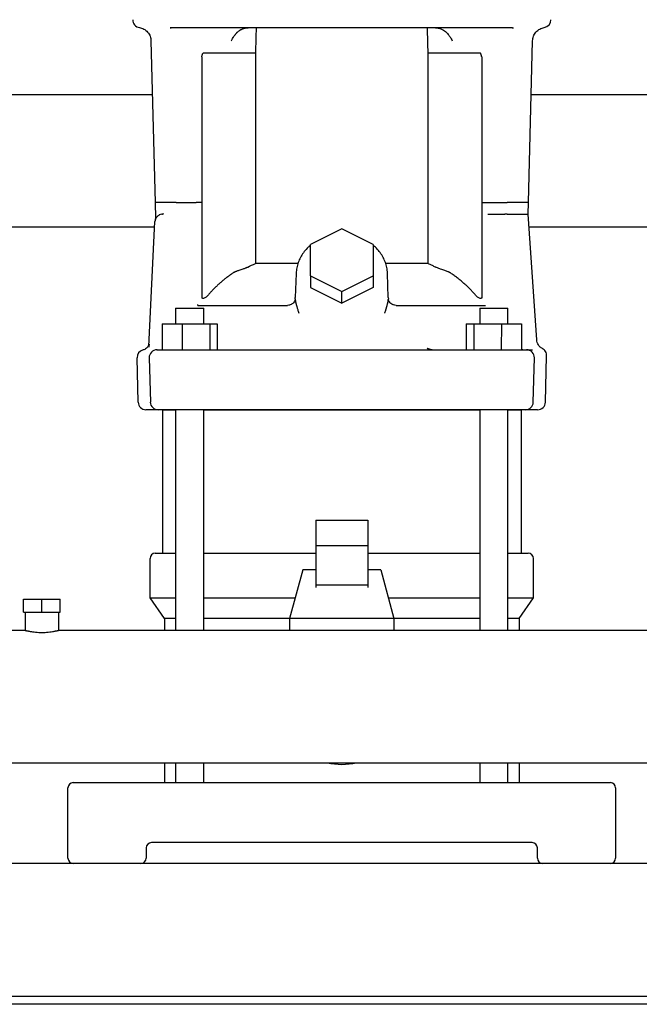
# Model space of a CAD drawing. Header units: millimetres. Extents: x 13 to 1682, y 12 to 858.
# Tile 2 of 7: x 240 to 477, y 12 to 390. Entities that reach past the tile are written whole.
import ezdxf

# ---------------------------------------------------------------- set-up
doc = ezdxf.new("R2010")
doc.units = ezdxf.units.MM

msp = doc.modelspace()

# ---------------------------------------------------------------- linework, layer by layer
at = {"color": 7, "linetype": 'Continuous', "lineweight": 25}
for p, q in [((297.26, 386.85), (297.55, 386.85)), ((297.55, 386.85), (297.26, 386.85)), ((428.54, 386.85), (297.55, 386.85)), ((297.89, 386.69), (297.55, 386.85)), ((428.54, 386.85), (428.21, 386.69)), ((428.54, 386.85), (428.84, 386.85)), ((289.89, 381.83), (291.52, 319.8)), ((434.58, 319.85), (436.2, 381.83)), ((309.41, 375.63), (309.41, 283.12)), ((329.96, 377.13), (309.95, 377.13)), ((329.96, 377.13), (329.96, 296.43)), ((396.14, 296.43), (396.14, 377.13)), ((416.15, 377.13), (396.14, 377.13)), ((416.69, 375.63), (416.69, 283.12)), ((290.44, 361.15), (205.66, 361.15)), ((520.44, 361.15), (435.66, 361.15)), ((291.52, 319.85), (291.56, 313.82)), ((292.16, 319.85), (291.52, 319.85)), ((301.11, 319.85), (307.18, 319.85)), ((418.92, 319.85), (424.99, 319.85)), ((434.55, 315.35), (434.58, 319.85)), ((294.06, 315.33), (294.64, 315.51)), ((294.64, 315.51), (294.06, 315.33)), ((294.24, 315.33), (294.06, 315.33)), ((294.06, 315.33), (294.24, 315.33)), ((419.06, 315.35), (425, 315.35)), ((437.8, 267.1), (434.55, 315.35)), ((291.31, 310.35), (204.89, 310.35)), ((289.11, 264.62), (291.41, 312.49)), ((363.05, 309.67), (351.05, 303.67)), ((375.05, 303.67), (363.05, 309.67)), ((521.31, 310.35), (434.89, 310.35)), ((351.05, 291.67), (351.05, 303.67)), ((375.05, 303.67), (375.05, 291.67)), ((346.22, 296.43), (329.96, 296.43)), ((396.14, 296.43), (379.88, 296.43)), ((345.54, 292.65), (345.21, 283.37)), ((351.05, 291.67), (363.05, 285.67)), ((351.05, 291.67), (351.05, 287.17)), ((363.05, 285.67), (375.05, 291.67)), ((375.05, 291.67), (375.05, 287.17)), ((380.89, 283.37), (380.56, 292.63)), ((351.05, 287.17), (363.05, 281.17)), ((375.05, 287.17), (363.05, 281.17)), ((345.2, 282.86), (345.21, 283.37)), ((363.05, 281.17), (363.05, 285.67)), ((380.89, 283.37), (380.9, 282.86)), ((307.9, 280.35), (307.9, 280.68)), ((307.9, 280.35), (342.24, 280.35)), ((309.65, 283.12), (309.41, 283.12)), ((342.23, 280.35), (342.21, 280.45)), ((343.21, 280.52), (342.23, 280.35)), ((342.88, 280.47), (342.24, 280.35)), ((342.77, 280.39), (342.26, 280.35)), ((380.9, 282.86), (380.85, 282.4)), ((383.85, 280.35), (382.88, 280.52)), ((383.85, 280.35), (383.22, 280.47)), ((383.85, 280.35), (383.29, 280.45)), ((383.85, 280.35), (418.2, 280.35)), ((383.89, 280.45), (383.91, 280.35)), ((383.91, 280.35), (383.89, 280.45)), ((416.69, 283.12), (416.44, 283.12)), ((299.33, 279.35), (299.33, 273.35)), ((299.33, 279.35), (302.32, 279.35)), ((302.32, 279.35), (310.09, 279.35)), ((310.09, 273.35), (310.09, 279.35)), ((416.01, 279.35), (416.01, 273.35)), ((416.01, 279.35), (423.78, 279.35)), ((423.78, 279.35), (426.77, 279.35)), ((426.77, 273.35), (426.77, 279.35)), ((294.12, 273.35), (294.12, 263.35)), ((294.12, 273.35), (301.87, 273.35)), ((301.87, 273.35), (301.89, 263.35)), ((301.87, 273.35), (312.47, 273.35)), ((312.47, 273.35), (312.47, 263.35)), ((312.47, 273.35), (315.31, 273.35)), ((315.31, 273.35), (315.31, 263.35)), ((410.79, 273.35), (410.79, 263.35)), ((410.79, 273.35), (413.63, 273.35)), ((413.63, 273.35), (413.63, 263.35)), ((413.63, 273.35), (424.22, 273.35)), ((424.22, 273.35), (424.21, 263.35)), ((424.22, 273.35), (431.98, 273.35)), ((431.98, 273.35), (431.98, 263.35)), ((289.11, 264.62), (289.06, 264.38)), ((292.19, 263.35), (301.89, 263.35)), ((292.37, 263.35), (292.5, 263.43)), ((292.5, 263.43), (292.37, 263.35)), ((292.37, 263.35), (293.15, 263.35)), ((293.66, 263.35), (293.67, 263.35)), ((301.89, 263.35), (424.21, 263.35)), ((424.21, 263.35), (433.91, 263.35)), ((432.43, 263.35), (432.38, 263.35)), ((441.13, 243.27), (441.59, 261.04)), ((284.97, 243.27), (284.53, 260.27)), ((289.19, 260.27), (289.64, 243.27)), ((436.46, 243.27), (436.91, 260.27)), ((293.61, 240.35), (287.97, 240.35)), ((293.83, 240.35), (293.26, 240.35)), ((294.13, 240.35), (294.18, 240.35)), ((294.3, 240.35), (294.3, 185.35)), ((294.3, 240.35), (299.33, 240.35)), ((299.33, 240.35), (299.33, 155.75)), ((310.09, 155.75), (310.09, 240.35)), ((310.09, 240.35), (416.01, 240.35)), ((416.01, 240.35), (416.01, 155.75)), ((433.46, 240.35), (424.11, 240.35)), ((426.77, 155.75), (426.77, 240.35)), ((426.77, 240.35), (431.8, 240.35)), ((431.8, 240.35), (431.8, 185.35)), ((431.98, 240.35), (431.97, 240.35)), ((438.13, 240.35), (432.49, 240.35)), ((432.84, 240.35), (432.49, 240.35)), ((433.46, 240.35), (432.84, 240.35)), ((353.05, 198.04), (353.05, 188.15)), ((353.05, 198.04), (373.05, 198.04)), ((373.05, 198.04), (373.05, 188.15)), ((291.55, 185.35), (299.33, 185.35)), ((310.09, 185.35), (353.05, 185.35)), ((353.05, 188.15), (353.05, 173.13)), ((373.05, 188.15), (353.05, 188.15)), ((373.05, 188.15), (373.05, 173.13)), ((373.05, 185.35), (416.01, 185.35)), ((426.77, 185.35), (434.55, 185.35)), ((289.55, 168.2), (289.55, 183.35)), ((436.55, 168.2), (436.55, 183.35)), ((348.05, 179), (343.05, 160.25)), ((353.05, 179), (348.05, 179)), ((378.05, 179), (373.05, 179)), ((378.05, 179), (383.05, 160.25)), ((373.05, 173.13), (353.05, 173.13)), ((353.05, 173.13), (353.05, 172.19)), ((373.05, 173.13), (373.05, 172.19)), ((241.05, 162.75), (241.05, 167.75)), ((241.05, 167.75), (248.05, 167.75)), ((248.05, 162.75), (248.05, 167.75)), ((248.05, 167.75), (255.05, 167.75)), ((255.05, 162.75), (255.05, 167.75)), ((289.55, 168.2), (299.33, 168.2)), ((295.05, 160.35), (289.55, 168.2)), ((310.09, 168.2), (345.17, 168.2)), ((380.93, 168.2), (416.01, 168.2)), ((426.77, 168.2), (436.55, 168.2)), ((431.05, 160.35), (436.55, 168.2)), ((241.05, 162.75), (248.05, 162.75)), ((241.7, 162.75), (241.7, 155.75)), ((248.05, 162.75), (255.05, 162.75)), ((254.4, 162.75), (254.4, 155.75)), ((299.33, 160.35), (295.05, 160.35)), ((295.05, 160.35), (295.05, 155.75)), ((343.05, 160.25), (310.09, 160.35)), ((383.05, 160.25), (343.05, 160.25)), ((343.05, 160.25), (343.05, 155.75)), ((416.01, 160.35), (383.05, 160.25)), ((383.05, 160.25), (383.05, 155.75)), ((431.05, 160.35), (426.77, 160.35)), ((431.05, 160.35), (431.05, 155.75)), ((241.7, 155.75), (86.55, 155.75)), ((668.05, 155.75), (254.4, 155.75)), ((85.55, 104.95), (668.05, 104.95)), ((295.05, 104.95), (295.05, 97.35)), ((299.33, 104.95), (299.33, 97.35)), ((310.09, 97.35), (310.09, 104.95)), ((416.01, 104.95), (416.01, 97.35)), ((426.77, 97.35), (426.77, 104.95)), ((431.05, 104.95), (431.05, 97.35)), ((258.05, 68.35), (258.05, 95.35)), ((260.05, 97.35), (271.05, 97.35)), ((271.05, 97.35), (455.05, 97.35)), ((455.05, 97.35), (466.05, 97.35)), ((468.05, 95.35), (468.05, 68.35)), ((288.05, 72.35), (288.05, 68.35)), ((436.05, 74.35), (290.05, 74.35)), ((438.05, 68.35), (438.05, 72.35)), ((878.05, 66.35), (18.05, 66.35)), ((873.05, 15.35), (23.05, 15.35)), ((873.05, 12.35), (23.05, 12.35))]:
    msp.add_line(p, q, dxfattribs=at)
at = {"color": 7, "linetype": 'Continuous', "lineweight": 25, "flags": 128}
for points in [[(432.95, 263.35), (433.42, 263.35), (433.87, 263.35), (434.3, 263.35), (434.71, 263.35), (435.1, 263.35), (435.46, 263.35), (435.81, 263.35), (436.14, 263.35)], [(301.99, 240.35), (300.06, 240.35), (298.26, 240.35), (296.65, 240.35), (295.26, 240.35), (294.14, 240.35), (293.31, 240.35), (292.8, 240.35), (292.63, 240.35)], [(424.11, 240.35), (414.07, 240.35), (403.95, 240.35), (393.78, 240.35), (383.56, 240.35), (373.31, 240.35), (363.05, 240.35), (352.79, 240.35), (342.54, 240.35), (332.32, 240.35), (322.15, 240.35), (312.03, 240.35), (301.99, 240.35)]]:
    msp.add_lwpolyline(points, dxfattribs=at)
at = {"color": 7, "linetype": 'Continuous', "lineweight": 25}
for centre, radius, start, end in [((285.91, 389.85), 3, 178.5, 261.5085), ((440.19, 389.85), 3, 279.2634, 1.5083), ((309.65, 285.55), 2.42, 270, 319.7859), ((416.44, 285.55), 2.42, 220.2376, 270.0001), ((287.53, 260.35), 3, 103.3594, 181.5031), ((292.19, 260.35), 3, 90.0004, 181.5), ((433.91, 260.35), 3, 358.5, 89.9995), ((287.97, 243.35), 3, 181.5, 270), ((292.63, 243.35), 3, 181.5, 270), ((433.46, 243.35), 3, 270, 358.5), ((438.13, 243.35), 3, 270, 358.5), ((291.55, 183.35), 2, 90, 180), ((434.55, 183.35), 2, 0, 90), ((363.05, 130.35), 26, 257.6671, 282.3329), ((260.05, 95.35), 2, 90, 180), ((466.05, 95.35), 2, 0, 90), ((290.05, 72.35), 2, 90, 180), ((436.05, 72.35), 2, 0, 90), ((260.05, 68.35), 2, 180, 270), ((286.05, 68.35), 2, 270, 0), ((440.05, 68.35), 2, 180, 270), ((466.05, 68.35), 2, 270, 0)]:
    msp.add_arc(centre, radius, start, end, dxfattribs=at)
for points, knots in [([(285.46, 386.88), (286, 386.74), (287.2, 386.45), (288.67, 385.25), (289.68, 383.65), (289.82, 382.42), (289.89, 381.83)], [0, 0, 0, 0, 0.242041, 0.49999, 0.757944, 1, 1, 1, 1]), ([(322.24, 384.28), (322.3, 384.36), (322.43, 384.52), (322.64, 384.75), (322.86, 384.98), (323.1, 385.21), (323.36, 385.43), (323.64, 385.65), (323.93, 385.85), (324.24, 386.04), (324.57, 386.23), (324.94, 386.39), (325.34, 386.55), (325.77, 386.68), (326.22, 386.77), (326.69, 386.83), (327.01, 386.84), (327.17, 386.85)], [0, 0, 0, 0, 0.052679, 0.107075, 0.163169, 0.220908, 0.280213, 0.34098, 0.403075, 0.466324, 0.530525, 0.601446, 0.675922, 0.753539, 0.83382, 0.916171, 1, 1, 1, 1]), ([(398.93, 386.85), (399.01, 386.85), (399.16, 386.84), (399.39, 386.83), (399.62, 386.81), (399.84, 386.77), (400.06, 386.73), (400.27, 386.69), (400.48, 386.63), (400.68, 386.57), (400.88, 386.5), (401.34, 386.32), (402.02, 385.97), (402.78, 385.42), (403.37, 384.85), (403.85, 384.31), (404.25, 383.77), (404.63, 383.2), (405.02, 382.55), (405.28, 382.05), (405.43, 381.78)], [0, 0, 0, 0, 0.026578, 0.052969, 0.079121, 0.104989, 0.130535, 0.155714, 0.18048, 0.204797, 0.22863, 0.251952, 0.375403, 0.491053, 0.575063, 0.6573, 0.737268, 0.806866, 0.894957, 1, 1, 1, 1]), ([(436.2, 381.83), (436.27, 382.42), (436.42, 383.65), (437.43, 385.25), (438.9, 386.45), (440.1, 386.74), (440.67, 386.89)], [0, 0, 0, 0, 0.2420528, 0.5000034, 0.7579521, 1, 1, 1, 1]), ([(320.67, 381.78), (320.74, 381.92), (320.86, 382.13), (321.09, 382.54), (321.31, 382.94), (321.58, 383.36), (321.79, 383.68), (322, 383.98), (322.16, 384.18), (322.24, 384.28)], [0, 0, 0, 0, 0.158319, 0.238539, 0.485195, 0.617638, 0.745525, 0.872305, 1, 1, 1, 1]), ([(416.69, 375.63), (416.67, 375.71), (416.64, 375.86), (416.6, 376.08), (416.55, 376.28), (416.51, 376.46), (416.46, 376.61), (416.42, 376.75), (416.38, 376.86), (416.33, 376.96), (416.29, 377.03), (416.24, 377.09), (416.2, 377.12), (416.17, 377.13), (416.15, 377.13)], [0, 0, 0, 0, 0.148913, 0.28533, 0.409298, 0.520878, 0.620155, 0.707247, 0.782334, 0.845697, 0.897803, 0.939505, 0.972469, 1, 1, 1, 1]), ([(299.59, 319.85), (299.73, 319.84), (299.99, 319.83), (300.56, 319.83), (300.88, 319.84), (301.11, 319.85)], [0, 0, 0, 0, 0.5, 0.5, 1, 1, 1, 1]), ([(309.41, 319.85), (309.35, 319.85), (309.23, 319.85), (309.05, 319.85), (308.86, 319.85), (308.67, 319.85), (308.48, 319.85), (308.29, 319.85), (308.1, 319.85), (307.91, 319.85), (307.72, 319.85), (307.54, 319.85), (307.35, 319.85), (307.24, 319.85), (307.18, 319.85)], [0, 0, 0, 0, 0.074035, 0.149746, 0.22715, 0.306254, 0.387061, 0.469569, 0.553771, 0.639657, 0.727221, 0.81646, 0.907379, 1, 1, 1, 1]), ([(416.68, 319.85), (417.09, 319.85), (417.49, 319.85), (418.25, 319.85), (418.61, 319.85), (418.92, 319.85)], [0, 0, 0, 0, 0.5, 0.5, 1, 1, 1, 1]), ([(424.99, 319.85), (425.22, 319.84), (425.53, 319.83), (426.11, 319.83), (426.37, 319.84), (426.51, 319.85)], [0, 0, 0, 0, 0.5, 0.5, 1, 1, 1, 1]), ([(434.58, 319.85), (434.58, 319.85), (434.79, 319.85), (434.37, 319.85), (433.95, 319.85)], [0, 0, 0, 0, 0.000031, 1, 1, 1, 1]), ([(294.06, 315.33), (293.73, 315.29), (293.39, 315.19), (292.75, 314.87), (292.45, 314.65), (291.95, 314.11), (291.76, 313.79), (291.49, 313.14), (291.43, 312.81), (291.41, 312.49)], [0, 0, 0, 0, 0.25, 0.25, 0.5, 0.5, 0.75, 0.75, 1, 1, 1, 1]), ([(291.63, 313.46), (291.61, 313.42), (291.52, 313.22), (291.47, 312.95), (291.48, 313), (291.48, 312.98)], [0, 0, 0, 0, 0.176101, 0.913534, 1, 1, 1, 1]), ([(291.56, 313.82), (291.56, 313.68), (291.55, 313.39), (291.5, 313.12), (291.48, 312.98)], [0, 0, 0, 0, 0.494209, 1, 1, 1, 1]), ([(294.64, 315.51), (294.58, 315.43), (294.42, 315.37), (294.27, 315.34), (294.2, 315.33)], [0, 0, 0, 0, 0.501939, 1, 1, 1, 1]), ([(425, 315.35), (425.01, 315.34), (425.03, 315.33), (425.07, 315.32), (425.1, 315.31), (425.14, 315.31), (425.18, 315.32), (425.24, 315.34), (425.33, 315.37), (425.44, 315.39), (425.57, 315.41), (425.74, 315.44), (425.92, 315.46), (426.09, 315.47), (426.22, 315.49), (426.3, 315.5), (426.36, 315.51), (426.42, 315.52), (426.47, 315.49), (426.51, 315.43), (426.52, 315.38), (426.52, 315.35)], [0, 0, 0, 0, 0.022377, 0.044758, 0.067748, 0.091908, 0.108188, 0.146339, 0.206382, 0.263351, 0.336177, 0.424819, 0.529283, 0.636085, 0.717875, 0.774304, 0.805246, 0.859014, 0.905239, 0.950027, 1, 1, 1, 1]), ([(351.05, 303.38), (350.75, 303.14), (349.86, 302.43), (348.64, 301.04), (347.41, 299.25), (346.47, 297.32), (345.84, 295.3), (345.59, 293.73), (345.54, 292.84), (345.54, 292.65)], [0, 0, 0, 0, 0.089253, 0.263045, 0.436331, 0.608993, 0.780984, 0.952354, 1, 1, 1, 1]), ([(380.56, 292.63), (380.54, 293.04), (380.47, 294.12), (380.11, 295.88), (379.4, 297.86), (378.39, 299.73), (377.1, 301.46), (375.97, 302.69), (375.21, 303.27), (375.05, 303.39)], [0, 0, 0, 0, 0.096901, 0.267364, 0.437942, 0.60882, 0.780181, 0.95211, 1, 1, 1, 1]), ([(326.99, 295.02), (326.92, 294.98), (326.76, 294.9), (326.52, 294.79), (326.28, 294.68), (325.97, 294.56), (325.59, 294.41), (325.04, 294.21), (324.37, 293.98), (323.67, 293.77), (323.09, 293.58), (322.65, 293.42), (322.25, 293.26), (321.9, 293.1), (321.58, 292.93), (321.39, 292.81), (321.3, 292.75)], [0, 0, 0, 0, 0.043125, 0.086156, 0.128962, 0.171411, 0.248276, 0.326603, 0.458554, 0.594912, 0.679822, 0.7562, 0.825284, 0.888271, 0.946205, 1, 1, 1, 1]), ([(396.14, 296.43), (396.34, 296.34), (396.74, 296.16), (397.34, 295.89), (397.93, 295.61), (398.52, 295.32), (398.91, 295.12), (399.1, 295.02)], [0, 0, 0, 0, 0.201284, 0.401892, 0.601858, 0.801216, 1, 1, 1, 1]), ([(404.8, 292.75), (404.75, 292.78), (404.66, 292.84), (404.51, 292.93), (404.32, 293.04), (404.09, 293.15), (403.5, 293.42), (402.71, 293.68), (401.75, 293.98), (401, 294.22), (400.31, 294.48), (399.69, 294.73), (399.3, 294.93), (399.1, 295.02)], [0, 0, 0, 0, 0.027551, 0.056176, 0.085991, 0.131243, 0.181638, 0.403267, 0.535222, 0.672642, 0.785267, 0.894703, 1, 1, 1, 1]), ([(321.3, 292.75), (321.1, 292.61), (320.71, 292.35), (320.14, 291.94), (319.57, 291.53), (319.02, 291.12), (318.48, 290.7), (317.95, 290.28), (317.43, 289.85), (316.92, 289.42), (316.41, 288.98), (315.92, 288.54), (315.44, 288.1), (314.97, 287.66), (314.5, 287.21), (314.05, 286.76), (313.6, 286.3), (313.17, 285.84), (312.74, 285.38), (312.32, 284.92), (311.91, 284.45), (311.64, 284.14), (311.51, 283.98)], [0, 0, 0, 0, 0.053799, 0.107107, 0.159943, 0.212325, 0.264272, 0.3158, 0.366921, 0.41765, 0.467998, 0.51798, 0.567605, 0.616887, 0.665835, 0.714461, 0.762776, 0.810789, 0.85851, 0.905946, 0.953107, 1, 1, 1, 1]), ([(414.59, 283.98), (414.44, 284.16), (414.14, 284.51), (413.68, 285.03), (413.21, 285.54), (412.73, 286.05), (412.24, 286.56), (411.74, 287.07), (411.23, 287.57), (410.7, 288.06), (410.17, 288.55), (409.62, 289.04), (409.06, 289.52), (408.49, 290), (407.91, 290.47), (407.31, 290.94), (406.7, 291.4), (406.08, 291.85), (405.45, 292.31), (405.02, 292.6), (404.8, 292.75)], [0, 0, 0, 0, 0.052283, 0.104878, 0.157795, 0.211048, 0.264647, 0.318607, 0.372941, 0.427664, 0.482791, 0.538339, 0.594323, 0.650761, 0.70767, 0.765069, 0.822977, 0.881419, 0.940418, 1, 1, 1, 1]), ([(345.14, 282.37), (345.12, 282.31), (345.08, 282.22), (344.94, 281.92), (344.59, 281.38), (343.84, 280.71), (343.14, 280.5), (342.77, 280.39)], [0, 0, 0, 0, 0.112058, 0.22361, 0.456437, 0.716268, 1, 1, 1, 1]), ([(345.14, 282.37), (345.19, 282.44), (345.17, 282.45), (345.15, 282.4), (345.14, 282.37)], [0, 0, 0, 0, 0.3213727, 1, 1, 1, 1]), ([(345.2, 282.86), (345.2, 282.83), (345.2, 282.76), (345.2, 282.65), (345.21, 282.53), (345.22, 282.4), (345.24, 282.25), (345.27, 282.09), (345.3, 281.91), (345.33, 281.73), (345.38, 281.53), (345.42, 281.32), (345.47, 281.1), (345.53, 280.86), (345.61, 280.57), (345.7, 280.22), (345.82, 279.78), (345.97, 279.28), (346.14, 278.72), (346.34, 278.09), (346.49, 277.65), (346.57, 277.43)], [0, 0, 0, 0, 0.022658, 0.046984, 0.073046, 0.100896, 0.130577, 0.162123, 0.195561, 0.230913, 0.268198, 0.30743, 0.34862, 0.391776, 0.436907, 0.504704, 0.582912, 0.671534, 0.770573, 0.880044, 1, 1, 1, 1]), ([(379.53, 277.43), (379.57, 277.54), (379.65, 277.78), (379.77, 278.12), (379.87, 278.44), (379.97, 278.74), (380.06, 279.03), (380.14, 279.3), (380.21, 279.56), (380.28, 279.8), (380.34, 280.02), (380.4, 280.22), (380.47, 280.49), (380.56, 280.83), (380.65, 281.23), (380.73, 281.59), (380.8, 281.91), (380.85, 282.2), (380.88, 282.46), (380.9, 282.68), (380.9, 282.8), (380.9, 282.86)], [0, 0, 0, 0, 0.062417, 0.121902, 0.178467, 0.23212, 0.282866, 0.330707, 0.375644, 0.417676, 0.456802, 0.493023, 0.526339, 0.604181, 0.676545, 0.743475, 0.805032, 0.861305, 0.912423, 0.958567, 1, 1, 1, 1]), ([(380.96, 282.35), (380.95, 282.38), (380.93, 282.43), (380.91, 282.42), (380.9, 282.42)], [0, 0, 0, 0, 0.691771, 1, 1, 1, 1]), ([(383.29, 280.45), (382.96, 280.5), (382.26, 280.71), (381.51, 281.38), (381.16, 281.92), (381.01, 282.22), (380.98, 282.31), (380.96, 282.35)], [0, 0, 0, 0, 0.283735, 0.543568, 0.776394, 0.887944, 1, 1, 1, 1]), ([(288.99, 265.15), (288.88, 264.91), (288.67, 264.45), (288.15, 263.89), (287.53, 263.47), (287.06, 263.33), (286.83, 263.27)], [0, 0, 0, 0, 0.2538259, 0.5102351, 0.7613288, 1, 1, 1, 1]), ([(289.08, 265.27), (289.07, 265.28), (289.06, 265.37), (289.03, 265.26), (288.99, 265.15)], [0, 0, 0, 0, 0.11776, 1, 1, 1, 1]), ([(289.15, 265.44), (289.14, 265.32), (289.14, 265.2), (289.12, 264.93), (289.12, 264.78), (289.11, 264.62)], [0, 0, 0, 0, 0.5, 0.5, 1, 1, 1, 1]), ([(439.94, 263.79), (439.68, 263.96), (439.06, 264.33), (438.38, 265.17), (437.93, 266.1), (437.84, 266.77), (437.8, 267.1)], [0, 0, 0, 0, 0.256895, 0.514933, 0.765123, 1, 1, 1, 1]), ([(395.8, 263.96), (395.85, 263.93), (395.97, 263.87), (396.16, 263.78), (396.38, 263.69), (396.62, 263.6), (396.89, 263.52), (397.19, 263.45), (397.52, 263.39), (397.88, 263.35), (398.13, 263.35), (398.26, 263.35)], [0, 0, 0, 0, 0.071933, 0.153551, 0.244898, 0.346019, 0.45696, 0.577772, 0.70851, 0.849232, 1, 1, 1, 1]), ([(395.8, 263.96), (395.82, 263.93), (395.87, 263.86), (395.95, 263.77), (396.03, 263.69), (396.11, 263.62), (396.19, 263.56), (396.31, 263.48), (396.45, 263.41), (396.63, 263.36), (396.75, 263.35), (396.81, 263.35)], [0, 0, 0, 0, 0.083454, 0.166559, 0.249545, 0.332643, 0.41608, 0.500084, 0.667016, 0.833039, 1, 1, 1, 1]), ([(441.59, 261.04), (441.58, 261.3), (441.55, 261.87), (441.2, 262.67), (440.67, 263.35), (440.18, 263.65), (439.94, 263.79)], [0, 0, 0, 0, 0.244897, 0.500001, 0.755104, 1, 1, 1, 1]), ([(241.7, 155.75), (241.7, 155.75), (241.7, 155.75), (241.72, 155.74), (241.74, 155.74), (241.77, 155.73), (241.81, 155.72), (241.87, 155.7), (241.93, 155.69), (242, 155.67), (242.09, 155.65), (242.22, 155.62), (242.44, 155.57), (242.74, 155.51), (243.11, 155.43), (243.67, 155.32), (244.49, 155.19), (245.61, 155.05), (246.81, 154.96), (248.05, 154.93), (249.29, 154.96), (250.49, 155.05), (251.6, 155.19), (252.43, 155.32), (252.98, 155.43), (253.36, 155.51), (253.66, 155.57), (253.91, 155.63), (254.1, 155.67), (254.24, 155.71), (254.33, 155.73), (254.39, 155.74), (254.4, 155.75), (254.4, 155.75)], [0, 0, 0, 0, 0.011909, 0.023952, 0.036128, 0.04844, 0.060888, 0.073473, 0.086197, 0.09906, 0.112063, 0.125207, 0.154905, 0.187573, 0.214148, 0.250266, 0.312635, 0.375088, 0.439343, 0.499881, 0.560491, 0.624824, 0.687383, 0.749926, 0.78584, 0.812313, 0.845157, 0.875009, 0.901106, 0.926646, 0.951636, 0.976085, 1, 1, 1, 1])]:
    msp.add_open_spline(points, degree=3, knots=knots, dxfattribs=at)
for points in [[(330.18, 386.85), (330.11, 383.61), (330.03, 380.37), (329.96, 377.13)], [(396.14, 377.13), (396.07, 380.37), (395.99, 383.61), (395.91, 386.85)], [(309.41, 375.63), (309.59, 376.63), (309.77, 377.13), (309.95, 377.13)], [(299.59, 319.85), (295.78, 319.85), (293.26, 319.85), (292.16, 319.85)], [(433.95, 319.85), (432.84, 319.85), (430.32, 319.85), (426.51, 319.85)], [(426.52, 315.35), (431.77, 315.35), (434.55, 315.35), (434.55, 315.35)], [(326.99, 295.02), (327.96, 295.52), (328.95, 295.99), (329.96, 296.43)]]:
    msp.add_open_spline(points, degree=3, dxfattribs=at)

doc.saveas('drawing.dxf')
